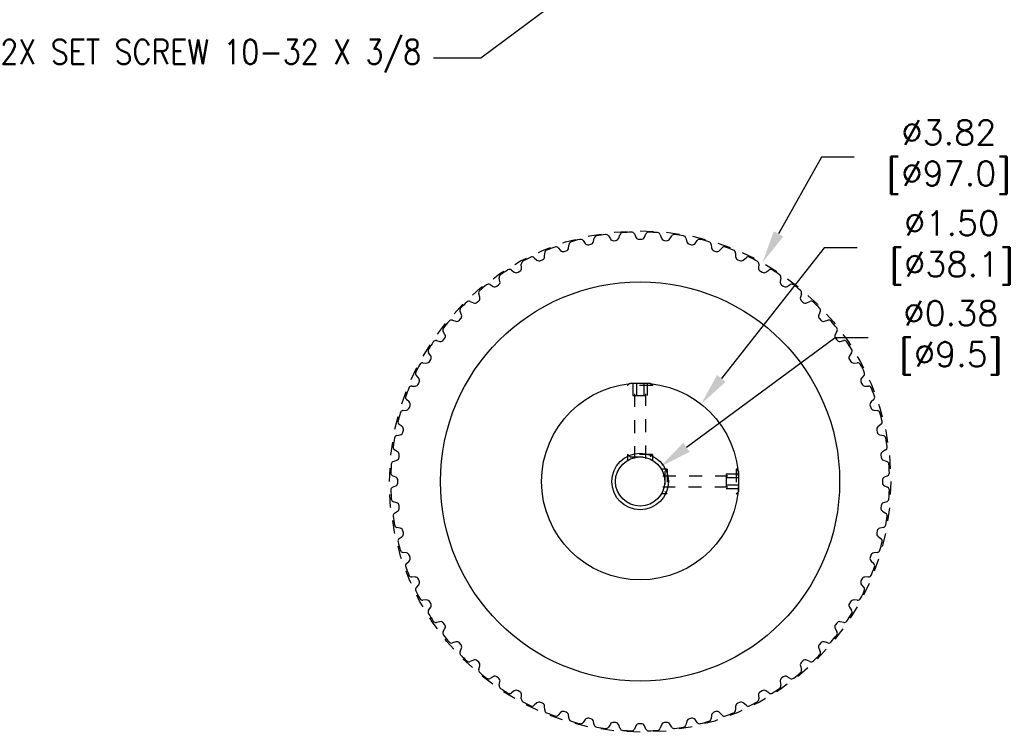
# Model space of a CAD drawing. Extents: x 909.4 to 931.4, y -8.5 to 8.5.
# Tile 1 of 2: x 915.1 to 922.6, y -2.7 to 2.7. Entities that reach past the tile are written whole.
import ezdxf
from ezdxf import colors
from ezdxf.entities.mleader import LeaderData, LeaderLine
from ezdxf.math import Vec2, Vec3

# ---------------------------------------------------------------- set-up
doc = ezdxf.new("R2010")
doc.units = 0
doc.header["$LTSCALE"] = 4
doc.header["$MEASUREMENT"] = 0
doc.linetypes.add('HIDDEN2', pattern=[0.1875, 0.125, -0.0625])
doc.layers.get('0').update_dxf_attribs({"linetype": 'CONTINUOUS'})
doc.layers.get('DEFPOINTS').update_dxf_attribs({"linetype": 'CONTINUOUS'})
for name, color, linetype in [('DIMENSIONS', 140, 'CONTINUOUS'), ('DIMENSIONS @ 1', 140, 'CONTINUOUS'), ('HIDDEN', 102, 'HIDDEN2')]:
    doc.layers.add(name, color=color, linetype=linetype)
doc.styles.get("Standard").update_dxf_attribs({"font": 'romans.shx'})
doc.dimstyles.get("Standard").update_dxf_attribs({"dimtxt": 0.1875, "dimasz": 0.25, "dimexe": 0.0625, "dimexo": 0.0625, "dimgap": 0.0625, "dimtad": 0, "dimtih": 1, "dimtoh": 1, "dimzin": 0, "dimdsep": 46, "dimtxsty": 'Standard', "dimcen": 0, "dimadec": 0, "dimazin": 0, "dimtfac": 1, "dimtofl": 0, "dimtmove": 0, "dimatfit": 3, "dimfxl": 0, "dimtolj": 1, "dimtzin": 0, "dimarcsym": 0})

# ---------------------------------------------------------------- blocks, each defined once
blk = doc.blocks.new('*D6')
at = {"layer": 'DEFPOINTS', "color": 0, "ltscale": 0.05}
for p in [(919.9969539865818, -0.6961738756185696), (919.6949666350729, -0.9184994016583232)]:
    blk.add_point(p, dxfattribs=at)
at = {"layer": 'DIMENSIONS', "color": 0, "lineweight": -2, "ltscale": 0.05}
for p, q in [((921.3319863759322, 0.2866877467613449), (920.1982788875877, -0.5479568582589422)), ((921.5819863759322, 0.2866877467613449), (921.3319863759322, 0.2866877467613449))]:
    blk.add_line(p, q, dxfattribs=at)
at = {"layer": 'DIMENSIONS', "color": 0, "ltscale": 0.05}
blk.add_solid([(920.1735760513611, -0.5144027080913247), (920.2229817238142, -0.5815110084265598), (919.9969539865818, -0.6961738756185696)], dxfattribs=at)
at = {"layer": 'DIMENSIONS', "color": 0, "ltscale": 0.05, "insert": (922.1489506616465, 0.2866877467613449), "char_height": 0.1875, "attachment_point": 5}
blk.add_mtext('\\A1; ∅0.38\\P [∅9.5]', dxfattribs=at)
blk = doc.blocks.new('*D4')
at = {"layer": 'DEFPOINTS', "color": 0, "ltscale": 0.05}
for p in [(920.3102667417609, -0.2183378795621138), (919.381653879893, -1.396335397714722)]:
    blk.add_point(p, dxfattribs=at)
at = {"layer": 'DIMENSIONS', "color": 0, "lineweight": -2, "ltscale": 0.05}
for p, q in [((921.2491034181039, 0.9726291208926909), (920.4650355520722, -0.02200495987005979)), ((921.4991034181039, 0.9726291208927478), (921.2491034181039, 0.9726291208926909))]:
    blk.add_line(p, q, dxfattribs=at)
at = {"layer": 'DIMENSIONS', "color": 0, "ltscale": 0.05}
blk.add_solid([(920.4323133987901, 0.003789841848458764), (920.4977577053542, -0.04779976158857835), (920.3102667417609, -0.2183378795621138)], dxfattribs=at)
at = {"layer": 'DIMENSIONS', "color": 0, "ltscale": 0.05, "insert": (922.155353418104, 0.9726291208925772), "char_height": 0.1875, "attachment_point": 5}
blk.add_mtext('\\A1; ∅1.50\\P [∅38.1]', dxfattribs=at)
blk = doc.blocks.new('*D5')
at = {"layer": 'DEFPOINTS', "color": 0, "ltscale": 0.05}
for p in [(920.7780563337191, 0.8597857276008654), (918.9138642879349, -2.474459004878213)]:
    blk.add_point(p, dxfattribs=at)
at = {"layer": 'DIMENSIONS', "color": 0, "lineweight": -2, "ltscale": 0.05}
for p, q in [((921.2272792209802, 1.663253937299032), (920.9000584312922, 1.077995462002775)), ((921.4772792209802, 1.663253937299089), (921.2272792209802, 1.663253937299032))]:
    blk.add_line(p, q, dxfattribs=at)
at = {"layer": 'DIMENSIONS', "color": 0, "ltscale": 0.05}
blk.add_solid([(920.8636901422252, 1.098329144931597), (920.9364267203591, 1.057661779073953), (920.7780563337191, 0.8597857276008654)], dxfattribs=at)
at = {"layer": 'DIMENSIONS', "color": 0, "ltscale": 0.05, "insert": (922.1335292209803, 1.663253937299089), "char_height": 0.1875, "attachment_point": 5}
blk.add_mtext('\\A1; ∅3.82\\P [∅97.0]', dxfattribs=at)

msp = doc.modelspace()

# ---------------------------------------------------------------- linework, layer by layer
for p, q in [((919.605509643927, 1.062776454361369), (919.619383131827, 1.039687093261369)), ((919.683568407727, 1.046433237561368), (919.6923381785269, 1.071902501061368)), ((919.802306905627, 1.077665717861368), (919.813690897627, 1.053252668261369)), ((919.8782297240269, 1.053252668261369), (919.8896137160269, 1.077665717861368)), ((919.999582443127, 1.071902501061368), (920.008352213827, 1.046433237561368)), ((920.072537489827, 1.039687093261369), (920.086410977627, 1.062776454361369)), ((919.301696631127, 0.9721607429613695), (919.3049794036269, 0.9988967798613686)), ((919.4113468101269, 1.027397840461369), (919.427557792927, 1.005885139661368)), ((919.454734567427, 0.9957241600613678), (919.469991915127, 0.9989672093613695)), ((919.490686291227, 1.019303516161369), (919.496745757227, 1.045549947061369)), ((919.645348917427, 1.026741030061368), (919.660861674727, 1.028371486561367)), ((919.8381612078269, 1.037663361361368), (919.853759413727, 1.037663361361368)), ((920.031058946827, 1.028371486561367), (920.046571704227, 1.026741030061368)), ((920.195174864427, 1.045549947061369), (920.2012343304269, 1.019303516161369)), ((920.221928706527, 0.9989672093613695), (920.237186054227, 0.9957241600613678)), ((920.264362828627, 1.005885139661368), (920.280573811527, 1.027397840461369)), ((920.386941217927, 0.9988967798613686), (920.390223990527, 0.9721607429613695)), ((919.118670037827, 0.9055214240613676), (919.119140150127, 0.9324541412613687)), ((919.221945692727, 0.9719174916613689), (919.240316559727, 0.9522171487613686)), ((919.268406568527, 0.9449525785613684), (919.283241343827, 0.9497726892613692)), ((920.408679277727, 0.9497726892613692), (920.423514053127, 0.9449525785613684)), ((920.451604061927, 0.9522171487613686), (920.469974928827, 0.9719174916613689)), ((920.572780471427, 0.9324541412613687), (920.573250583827, 0.9055214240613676)), ((918.943611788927, 0.820115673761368), (918.941264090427, 0.8469499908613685)), ((919.039381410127, 0.8969432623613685), (919.0597108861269, 0.879271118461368)), ((919.088406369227, 0.8749825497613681), (919.102656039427, 0.8813269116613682)), ((920.589264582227, 0.8813269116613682), (920.6035142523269, 0.8749825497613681)), ((920.632209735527, 0.879271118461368), (920.652539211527, 0.8969432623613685)), ((920.750656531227, 0.8469499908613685), (920.748308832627, 0.820115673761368)), ((918.865654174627, 0.8032965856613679), (918.887719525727, 0.7878462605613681)), ((918.916706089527, 0.7865806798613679), (918.930214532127, 0.7943797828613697)), ((920.761706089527, 0.7943797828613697), (920.7752145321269, 0.7865806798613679)), ((920.804201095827, 0.7878462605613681), (920.826266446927, 0.8032965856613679)), ((918.702667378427, 0.6920034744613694), (918.726226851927, 0.6789442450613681)), ((918.755186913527, 0.6807155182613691), (918.767806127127, 0.6898839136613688)), ((918.778439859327, 0.7168792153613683), (918.773300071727, 0.7433211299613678)), ((920.918620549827, 0.7433211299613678), (920.913480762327, 0.7168792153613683)), ((920.9241144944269, 0.6898839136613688), (920.936733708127, 0.6807155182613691)), ((920.965693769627, 0.6789442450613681), (920.989253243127, 0.6920034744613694)), ((918.624963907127, 0.5969431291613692), (918.617088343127, 0.6227029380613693)), ((921.074832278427, 0.6227029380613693), (921.066956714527, 0.5969431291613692)), ((918.552206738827, 0.5642832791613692), (918.577002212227, 0.5537582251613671)), ((918.6056184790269, 0.5585469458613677), (918.6172102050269, 0.5689841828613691)), ((921.074710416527, 0.5689841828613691), (921.086302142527, 0.5585469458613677)), ((921.114918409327, 0.5537582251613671), (921.139713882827, 0.5642832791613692)), ((918.484865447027, 0.4616214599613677), (918.474340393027, 0.4864169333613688)), ((921.217580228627, 0.4864169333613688), (921.207055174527, 0.4616214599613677)), ((918.4159207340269, 0.421535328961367), (918.441680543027, 0.413659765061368)), ((918.4696394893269, 0.4214134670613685), (918.480076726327, 0.4330051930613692)), ((921.211843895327, 0.4330051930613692), (921.222281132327, 0.4214134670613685)), ((921.250240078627, 0.413659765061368), (921.275999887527, 0.421535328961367)), ((918.3596794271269, 0.3123968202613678), (918.346620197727, 0.3359562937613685)), ((921.345300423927, 0.3359562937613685), (921.332241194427, 0.3123968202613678)), ((918.2953025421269, 0.2653236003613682), (918.321744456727, 0.2601838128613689)), ((918.348739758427, 0.2708175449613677), (918.357908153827, 0.2834367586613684)), ((921.334012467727, 0.2834367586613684), (921.343180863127, 0.2708175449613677)), ((921.370176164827, 0.2601838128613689), (921.396618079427, 0.2653236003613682)), ((918.2507774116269, 0.1509041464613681), (918.235327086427, 0.1729694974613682)), ((921.456593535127, 0.1729694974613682), (921.441143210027, 0.1509041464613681)), ((918.191673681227, 0.09735958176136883), (918.218507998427, 0.09501188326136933)), ((918.244243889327, 0.1084091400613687), (918.252042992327, 0.1219175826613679)), ((921.4398776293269, 0.1219175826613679), (921.447676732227, 0.1084091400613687)), ((921.473412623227, 0.09501188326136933), (921.500246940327, 0.09735958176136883)), ((918.159352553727, -0.02108721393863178), (918.141680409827, -0.0007577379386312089)), ((918.157296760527, -0.0640323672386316), (918.163641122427, -0.0497826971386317)), ((919.7656003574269, -0.06169659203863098), (919.769960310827, -0.05733663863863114)), ((919.769960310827, -0.05733663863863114), (919.921960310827, -0.05733663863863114)), ((919.926320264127, -0.06169659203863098), (919.921960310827, -0.05733663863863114)), ((921.528279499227, -0.0497826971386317), (921.534623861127, -0.0640323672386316)), ((921.550240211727, -0.0007577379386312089), (921.532568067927, -0.02108721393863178)), ((918.106169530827, -0.08051647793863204), (918.133102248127, -0.08004636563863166)), ((921.558818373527, -0.08004636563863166), (921.585751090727, -0.08051647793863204)), ((918.086406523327, -0.2016928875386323), (918.066706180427, -0.1833220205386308)), ((921.625214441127, -0.1833220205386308), (921.605514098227, -0.2016928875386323)), ((918.0397268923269, -0.2663557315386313), (918.066462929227, -0.2630729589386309)), ((918.0888509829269, -0.2446176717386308), (918.093671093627, -0.2297828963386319)), ((921.5982495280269, -0.2297828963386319), (921.603069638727, -0.2446176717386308)), ((921.625457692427, -0.2630729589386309), (921.652193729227, -0.2663557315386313)), ((918.032738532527, -0.3889341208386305), (918.011225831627, -0.3727231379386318)), ((921.680694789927, -0.3727231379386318), (921.659182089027, -0.3889341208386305)), ((918.039656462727, -0.4313682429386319), (918.042899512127, -0.4161108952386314)), ((921.6490211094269, -0.4161108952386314), (921.6522641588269, -0.4313682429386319)), ((917.993073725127, -0.4581220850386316), (918.019320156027, -0.4520626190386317)), ((921.6726004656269, -0.4520626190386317), (921.698846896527, -0.4581220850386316)), ((917.998936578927, -0.5807594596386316), (917.9758472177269, -0.5668859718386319)), ((921.716073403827, -0.5668859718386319), (921.692984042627, -0.5807594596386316)), ((917.966721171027, -0.6537145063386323), (917.992190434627, -0.6449447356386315)), ((918.010252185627, -0.6222380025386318), (918.011882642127, -0.606725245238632)), ((921.680037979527, -0.606725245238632), (921.6816684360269, -0.6222380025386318)), ((921.699730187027, -0.6449447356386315), (921.7251994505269, -0.6537145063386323)), ((920.591600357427, -0.7269766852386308), (920.595960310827, -0.7313366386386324)), ((920.595960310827, -0.7313366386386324), (920.595960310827, -0.8833366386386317)), ((917.985371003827, -0.7750672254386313), (917.960957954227, -0.7636832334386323)), ((918.0009603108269, -0.8151357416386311), (918.0009603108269, -0.7995375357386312)), ((921.690960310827, -0.7995375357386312), (921.690960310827, -0.8151357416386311)), ((921.7309626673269, -0.7636832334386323), (921.706549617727, -0.7750672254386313)), ((917.960957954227, -0.8509900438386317), (917.985371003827, -0.839606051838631)), ((920.591600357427, -0.8876965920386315), (920.595960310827, -0.8833366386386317)), ((921.706549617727, -0.839606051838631), (921.7309626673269, -0.8509900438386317)), ((917.992190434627, -0.9697285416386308), (917.966721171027, -0.9609587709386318)), ((921.7251994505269, -0.9609587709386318), (921.699730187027, -0.9697285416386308)), ((917.9758472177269, -1.047787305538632), (917.998936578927, -1.033913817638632)), ((918.011882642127, -1.00794803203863), (918.010252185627, -0.9924352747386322)), ((921.6816684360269, -0.9924352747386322), (921.680037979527, -1.00794803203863)), ((921.692984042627, -1.033913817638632), (921.716073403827, -1.047787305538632)), ((918.019320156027, -1.162610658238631), (917.993073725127, -1.156551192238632)), ((918.042899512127, -1.198562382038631), (918.039656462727, -1.18330503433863)), ((921.6522641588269, -1.18330503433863), (921.6490211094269, -1.198562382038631)), ((921.698846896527, -1.156551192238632), (921.6726004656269, -1.162610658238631)), ((918.011225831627, -1.241950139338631), (918.032738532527, -1.225739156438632)), ((921.659182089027, -1.225739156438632), (921.680694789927, -1.241950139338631)), ((918.066462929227, -1.351600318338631), (918.0397268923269, -1.348317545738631)), ((921.652193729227, -1.348317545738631), (921.625457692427, -1.351600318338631)), ((918.066706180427, -1.431351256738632), (918.086406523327, -1.412980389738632)), ((918.093671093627, -1.384890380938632), (918.0888509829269, -1.370055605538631)), ((921.603069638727, -1.370055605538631), (921.5982495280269, -1.384890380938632)), ((921.605514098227, -1.412980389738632), (921.625214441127, -1.431351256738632)), ((918.133102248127, -1.534626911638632), (918.106169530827, -1.534156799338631)), ((918.163641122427, -1.564890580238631), (918.157296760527, -1.550640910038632)), ((921.534623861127, -1.550640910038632), (921.528279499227, -1.564890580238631)), ((921.585751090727, -1.534156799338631), (921.558818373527, -1.534626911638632)), ((918.141680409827, -1.613915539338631), (918.159352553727, -1.593586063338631)), ((921.532568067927, -1.593586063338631), (921.550240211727, -1.613915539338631)), ((918.218507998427, -1.709685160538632), (918.191673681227, -1.712032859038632)), ((918.252042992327, -1.736590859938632), (918.244243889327, -1.723082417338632)), ((921.447676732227, -1.723082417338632), (921.4398776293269, -1.736590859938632)), ((921.500246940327, -1.712032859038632), (921.473412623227, -1.709685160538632)), ((918.235327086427, -1.787642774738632), (918.2507774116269, -1.765577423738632)), ((921.441143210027, -1.765577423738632), (921.456593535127, -1.787642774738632)), ((918.321744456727, -1.874857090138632), (918.2953025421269, -1.879996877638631)), ((921.396618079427, -1.879996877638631), (921.370176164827, -1.874857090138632)), ((918.346620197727, -1.950629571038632), (918.3596794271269, -1.927070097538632)), ((918.357908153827, -1.898110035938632), (918.348739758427, -1.885490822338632)), ((921.332241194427, -1.927070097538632), (921.345300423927, -1.950629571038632)), ((921.343180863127, -1.885490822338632), (921.334012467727, -1.898110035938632)), ((918.441680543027, -2.028333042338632), (918.4159207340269, -2.036208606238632)), ((918.480076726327, -2.047678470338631), (918.4696394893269, -2.036086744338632)), ((918.474340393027, -2.101090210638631), (918.484865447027, -2.076294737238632)), ((921.207055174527, -2.076294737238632), (921.217580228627, -2.101090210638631)), ((921.222281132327, -2.036086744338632), (921.211843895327, -2.047678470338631)), ((921.275999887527, -2.036208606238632), (921.250240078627, -2.028333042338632)), ((918.577002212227, -2.168431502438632), (918.552206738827, -2.178956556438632)), ((918.6172102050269, -2.183657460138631), (918.6056184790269, -2.173220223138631)), ((921.086302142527, -2.173220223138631), (921.074710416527, -2.183657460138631)), ((921.139713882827, -2.178956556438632), (921.114918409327, -2.168431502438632)), ((918.617088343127, -2.237376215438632), (918.624963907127, -2.211616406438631)), ((921.066956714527, -2.211616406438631), (921.074832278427, -2.237376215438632)), ((918.726226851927, -2.293617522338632), (918.702667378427, -2.306676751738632)), ((918.767806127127, -2.304557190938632), (918.755186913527, -2.295388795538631)), ((920.936733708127, -2.295388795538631), (920.9241144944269, -2.304557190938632)), ((920.989253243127, -2.306676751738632), (920.965693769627, -2.293617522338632)), ((918.773300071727, -2.357994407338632), (918.778439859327, -2.331552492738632)), ((920.913480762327, -2.331552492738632), (920.918620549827, -2.357994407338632)), ((918.887719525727, -2.402519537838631), (918.865654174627, -2.417969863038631)), ((918.930214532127, -2.409053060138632), (918.916706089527, -2.401253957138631)), ((918.941264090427, -2.461623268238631), (918.943611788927, -2.434788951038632)), ((920.748308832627, -2.434788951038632), (920.750656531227, -2.461623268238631)), ((920.7752145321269, -2.401253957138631), (920.761706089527, -2.409053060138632)), ((920.826266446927, -2.417969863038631), (920.804201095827, -2.402519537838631)), ((919.0597108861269, -2.493944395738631), (919.039381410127, -2.511616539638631)), ((919.102656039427, -2.496000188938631), (919.088406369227, -2.489655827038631)), ((919.119140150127, -2.547127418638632), (919.118670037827, -2.520194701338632)), ((920.573250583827, -2.520194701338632), (920.572780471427, -2.547127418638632)), ((920.6035142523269, -2.489655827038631), (920.589264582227, -2.496000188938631)), ((920.652539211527, -2.511616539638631), (920.632209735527, -2.493944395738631)), ((919.240316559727, -2.566890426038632), (919.221945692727, -2.586590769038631)), ((919.283241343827, -2.564445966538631), (919.268406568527, -2.559625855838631)), ((919.3049794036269, -2.613570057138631), (919.301696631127, -2.586834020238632)), ((919.427557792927, -2.620558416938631), (919.4113468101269, -2.642071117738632)), ((919.469991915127, -2.613640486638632), (919.454734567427, -2.610397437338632)), ((920.237186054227, -2.610397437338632), (920.221928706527, -2.613640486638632)), ((920.280573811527, -2.642071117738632), (920.264362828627, -2.620558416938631)), ((920.390223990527, -2.586834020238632), (920.386941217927, -2.613570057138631)), ((920.423514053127, -2.559625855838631), (920.408679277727, -2.564445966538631)), ((920.469974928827, -2.586590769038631), (920.451604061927, -2.566890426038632)), ((919.496745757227, -2.660223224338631), (919.490686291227, -2.633976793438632)), ((919.619383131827, -2.654360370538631), (919.605509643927, -2.677449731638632)), ((919.660861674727, -2.643044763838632), (919.645348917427, -2.641414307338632)), ((919.6923381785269, -2.686575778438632), (919.683568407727, -2.661106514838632)), ((919.813690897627, -2.667925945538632), (919.802306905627, -2.692338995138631)), ((919.853759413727, -2.652336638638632), (919.8381612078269, -2.652336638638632)), ((919.8896137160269, -2.692338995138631), (919.8782297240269, -2.667925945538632)), ((920.008352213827, -2.661106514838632), (919.999582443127, -2.686575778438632)), ((920.046571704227, -2.641414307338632), (920.031058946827, -2.643044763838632)), ((920.086410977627, -2.677449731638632), (920.072537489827, -2.654360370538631)), ((920.2012343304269, -2.633976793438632), (920.195174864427, -2.660223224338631))]:
    msp.add_line(p, q)
for radius in [1.52, 0.75, 0.215625, 0.1875]:
    msp.add_circle((919.845960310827, -0.8073366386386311), radius)
for centre, radius, start, end in [((919.520130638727, 1.040151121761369), 0.024, 100.0020372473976, 167.0000000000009), ((919.845960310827, -0.8073366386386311), 1.9, 97.99796275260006, 100.0020372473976), ((919.584937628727, 1.050415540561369), 0.024, 30.9999999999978, 97.99796275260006), ((919.715030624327, 1.064088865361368), 0.024, 94.00203724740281, 160.9999999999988), ((919.845960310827, -0.8073366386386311), 1.9, 91.99796275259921, 94.00203724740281), ((919.7805555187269, 1.067522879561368), 0.024, 24.99999999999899, 91.99796275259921), ((919.8381612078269, 1.064663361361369), 0.027, 204.9999999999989, 270), ((919.853759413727, 1.064663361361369), 0.027, 270, 335.000000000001), ((919.911365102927, 1.067522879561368), 0.024, 88.00203724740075, 155.000000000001), ((919.845960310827, -0.8073366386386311), 1.9, 85.99796275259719, 88.00203724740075), ((919.976889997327, 1.064088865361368), 0.024, 19.00000000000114, 85.99796275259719), ((920.1069829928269, 1.050415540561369), 0.024, 82.00203724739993, 149.0000000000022), ((919.845960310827, -0.8073366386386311), 1.9, 79.99796275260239, 82.00203724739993), ((920.171789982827, 1.040151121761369), 0.024, 12.99999999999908, 79.99796275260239), ((919.845960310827, -0.8073366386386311), 1.9, 109.9979627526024, 112.0020372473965), ((919.204393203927, 0.9555495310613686), 0.024, 43.00000000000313, 109.9979627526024), ((919.328800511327, 0.995971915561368), 0.024, 106.0020372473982, 173.0000000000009), ((919.845960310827, -0.8073366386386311), 1.9, 103.9979627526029, 106.0020372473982), ((919.392179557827, 1.012954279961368), 0.024, 36.99999999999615, 103.9979627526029), ((919.449120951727, 1.022134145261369), 0.027, 216.9999999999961, 282.0000000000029), ((919.464378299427, 1.025377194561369), 0.027, 282.0000000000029, 347.0000000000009), ((919.642526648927, 1.053593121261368), 0.027, 210.9999999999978, 276.0000000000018), ((919.658039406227, 1.055223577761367), 0.027, 276.0000000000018, 340.9999999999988), ((920.033881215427, 1.055223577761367), 0.027, 199.000000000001, 263.9999999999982), ((920.049393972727, 1.053593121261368), 0.027, 263.9999999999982, 329.0000000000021), ((920.227542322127, 1.025377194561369), 0.027, 192.999999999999, 257.9999999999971), ((920.242799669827, 1.022134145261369), 0.027, 257.9999999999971, 323.0000000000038), ((920.299741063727, 1.012954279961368), 0.024, 76.00203724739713, 143.0000000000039), ((919.845960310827, -0.8073366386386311), 1.9, 73.9979627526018, 76.00203724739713), ((920.363120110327, 0.995971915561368), 0.024, 6.999999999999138, 73.9979627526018), ((920.4875274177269, 0.9555495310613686), 0.024, 70.00203724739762, 136.9999999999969), ((919.845960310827, -0.8073366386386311), 1.9, 67.99796275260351, 70.00203724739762), ((919.845960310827, -0.8073366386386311), 1.9, 115.9979627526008, 118.0020372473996), ((919.023635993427, 0.8788302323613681), 0.024, 48.99999999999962, 115.9979627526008), ((919.091674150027, 0.9059926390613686), 0.027, 293.9999999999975, 359), ((919.143136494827, 0.932035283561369), 0.024, 112.0020372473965, 179), ((919.260063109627, 0.9706311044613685), 0.027, 223.000000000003, 287.9999999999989), ((919.274897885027, 0.9754512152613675), 0.027, 287.9999999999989, 353.0000000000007), ((920.417022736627, 0.9754512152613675), 0.027, 186.999999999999, 252.0000000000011), ((920.431857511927, 0.9706311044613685), 0.027, 252.0000000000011, 316.9999999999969), ((920.548784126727, 0.932035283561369), 0.024, 0.9999999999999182, 67.99796275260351), ((920.6002464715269, 0.9059926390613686), 0.027, 180.9999999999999, 246.0000000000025), ((920.668284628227, 0.8788302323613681), 0.024, 64.00203724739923, 131.0000000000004), ((919.845960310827, -0.8073366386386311), 1.9, 61.99796275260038, 64.00203724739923), ((918.9651727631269, 0.8490417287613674), 0.024, 118.0020372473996, 185.0000000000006), ((919.077424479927, 0.8996482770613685), 0.027, 228.9999999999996, 293.9999999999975), ((920.6144961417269, 0.8996482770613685), 0.027, 246.0000000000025, 311.0000000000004), ((920.726747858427, 0.8490417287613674), 0.024, 354.9999999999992, 61.99796275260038), ((918.796859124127, 0.7479005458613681), 0.024, 124.0020372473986, 190.9999999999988), ((919.845960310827, -0.8073366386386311), 1.9, 121.9979627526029, 124.0020372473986), ((918.851888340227, 0.7836369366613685), 0.024, 55.00000000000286, 121.9979627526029), ((918.903206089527, 0.8099633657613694), 0.027, 235.0000000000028, 300.0000000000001), ((918.916714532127, 0.8177624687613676), 0.027, 300.0000000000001, 5.000000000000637), ((920.7752060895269, 0.8177624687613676), 0.027, 174.9999999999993, 240), ((920.788714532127, 0.8099633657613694), 0.027, 240, 304.9999999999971), ((920.8400322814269, 0.7836369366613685), 0.024, 58.00203724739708, 124.9999999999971), ((919.845960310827, -0.8073366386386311), 1.9, 55.99796275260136, 58.00203724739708), ((920.895061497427, 0.7479005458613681), 0.024, 349.000000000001, 55.99796275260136), ((919.845960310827, -0.8073366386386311), 1.9, 127.9979627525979, 130.0020372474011), ((918.691031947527, 0.6710126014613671), 0.024, 61.00000000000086, 127.9979627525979), ((918.739316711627, 0.7025589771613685), 0.027, 241.0000000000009, 306.0000000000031), ((918.751935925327, 0.7117273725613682), 0.027, 306.0000000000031, 10.99999999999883), ((920.9399846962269, 0.7117273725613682), 0.027, 169.0000000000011, 233.9999999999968), ((920.952603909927, 0.7025589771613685), 0.027, 233.9999999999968, 298.9999999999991), ((921.000888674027, 0.6710126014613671), 0.024, 52.00203724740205, 118.9999999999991), ((919.845960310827, -0.8073366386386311), 1.9, 49.99796275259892, 52.00203724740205), ((918.640039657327, 0.6297198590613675), 0.024, 130.0020372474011, 196.9999999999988), ((921.051880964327, 0.6297198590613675), 0.024, 343.000000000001, 49.99796275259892), ((919.845960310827, -0.8073366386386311), 1.9, 133.9979627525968, 136.0020372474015), ((918.542829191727, 0.5421911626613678), 0.024, 66.99999999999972, 133.9979627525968), ((918.587551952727, 0.578611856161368), 0.027, 246.9999999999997, 312.0000000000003), ((918.5991436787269, 0.5890490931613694), 0.027, 312.0000000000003, 16.99999999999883), ((921.092776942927, 0.5890490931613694), 0.027, 163.0000000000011, 227.9999999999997), ((921.104368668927, 0.578611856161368), 0.027, 227.9999999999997, 293.0000000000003), ((921.149091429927, 0.5421911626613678), 0.024, 46.00203724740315, 113.0000000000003), ((919.845960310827, -0.8073366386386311), 1.9, 43.99796275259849, 46.00203724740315), ((918.496432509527, 0.4957944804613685), 0.024, 136.0020372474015, 202.9999999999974), ((918.460011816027, 0.4510717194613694), 0.027, 318.0000000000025, 22.99999999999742), ((921.231908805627, 0.4510717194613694), 0.027, 157.0000000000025, 221.9999999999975), ((921.195488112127, 0.4957944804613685), 0.024, 337.0000000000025, 43.99796275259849), ((919.845960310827, -0.8073366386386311), 1.9, 139.9979627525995, 142.0020372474), ((918.408903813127, 0.3985840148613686), 0.024, 72.99999999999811, 139.9979627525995), ((918.449574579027, 0.4394799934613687), 0.027, 252.9999999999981, 318.0000000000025), ((921.242346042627, 0.4394799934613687), 0.027, 221.9999999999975, 287.0000000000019), ((921.283016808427, 0.3985840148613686), 0.024, 40.00203724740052, 107.0000000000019), ((919.845960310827, -0.8073366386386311), 1.9, 37.99796275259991, 40.00203724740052), ((918.367611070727, 0.3475917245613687), 0.024, 142.0020372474, 209.0000000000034), ((918.336064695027, 0.2993069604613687), 0.027, 323.9999999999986, 29.00000000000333), ((921.3558559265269, 0.2993069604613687), 0.027, 150.9999999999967, 216.0000000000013), ((921.324309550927, 0.3475917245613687), 0.024, 330.9999999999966, 37.99796275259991), ((919.845960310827, -0.8073366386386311), 1.9, 145.9979627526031, 148.0020372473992), ((918.290723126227, 0.2417645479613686), 0.024, 79.00000000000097, 145.9979627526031), ((918.326896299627, 0.286687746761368), 0.027, 259.000000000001, 323.9999999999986), ((921.365024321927, 0.286687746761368), 0.027, 216.0000000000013, 280.999999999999), ((921.401197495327, 0.2417645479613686), 0.024, 34.00203724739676, 100.999999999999), ((919.845960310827, -0.8073366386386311), 1.9, 31.99796275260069, 34.00203724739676), ((918.254986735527, 0.1867353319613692), 0.024, 148.0020372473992, 214.9999999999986), ((918.228660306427, 0.1354175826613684), 0.027, 329.9999999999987, 34.99999999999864), ((921.463260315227, 0.1354175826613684), 0.027, 145.0000000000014, 210.0000000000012), ((921.436933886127, 0.1867353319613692), 0.024, 325.0000000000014, 31.99796275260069), ((919.845960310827, -0.8073366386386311), 1.9, 151.9979627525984, 154.0020372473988), ((918.189581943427, 0.07345090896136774), 0.024, 85.00000000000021, 151.9979627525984), ((918.220861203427, 0.1219091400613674), 0.027, 265.0000000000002, 329.9999999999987), ((921.471059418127, 0.1219091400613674), 0.027, 210.0000000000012, 274.9999999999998), ((921.502338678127, 0.07345090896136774), 0.024, 28.00203724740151, 94.99999999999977), ((919.845960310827, -0.8073366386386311), 1.9, 25.99796275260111, 28.00203724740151), ((918.159793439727, 0.01498767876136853), 0.024, 154.0020372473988, 221.0000000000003), ((921.532127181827, 0.01498767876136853), 0.024, 318.9999999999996, 25.99796275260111), ((918.132631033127, -0.0530504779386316), 0.027, 271.0000000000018, 336.0000000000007), ((918.1389753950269, -0.0388008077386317), 0.027, 336.0000000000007, 41.00000000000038), ((921.552945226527, -0.0388008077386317), 0.027, 138.9999999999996, 203.9999999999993), ((921.559289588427, -0.0530504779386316), 0.027, 203.9999999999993, 268.9999999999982), ((919.845960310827, -0.8073366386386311), 1.9, 157.9979627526, 160.0020372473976), ((918.106588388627, -0.1045128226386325), 0.024, 91.00000000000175, 157.9979627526), ((921.585332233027, -0.1045128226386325), 0.024, 22.00203724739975, 88.99999999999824), ((919.845960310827, -0.8073366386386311), 1.9, 19.99796275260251, 22.00203724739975), ((918.083074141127, -0.165769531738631), 0.024, 160.0020372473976, 227.0000000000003), ((918.067992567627, -0.2214394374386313), 0.027, 341.9999999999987, 47.00000000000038), ((921.623928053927, -0.2214394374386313), 0.027, 132.9999999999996, 198.0000000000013), ((921.608846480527, -0.165769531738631), 0.024, 312.9999999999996, 19.99796275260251), ((919.845960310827, -0.8073366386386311), 1.9, 163.997962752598, 166.0020372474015), ((918.042651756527, -0.2901768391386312), 0.024, 96.9999999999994, 163.997962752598), ((918.063172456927, -0.2362742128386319), 0.027, 276.9999999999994, 341.9999999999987), ((921.6287481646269, -0.2362742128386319), 0.027, 198.0000000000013, 263.0000000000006), ((921.649268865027, -0.2901768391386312), 0.024, 16.00203724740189, 83.00000000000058), ((919.845960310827, -0.8073366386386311), 1.9, 13.9979627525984, 16.00203724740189), ((918.025669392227, -0.3535558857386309), 0.024, 166.0020372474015, 232.9999999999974), ((921.666251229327, -0.3535558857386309), 0.024, 307.0000000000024, 13.9979627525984), ((918.013246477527, -0.4257546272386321), 0.027, 282.9999999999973, 347.9999999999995), ((918.016489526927, -0.4104972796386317), 0.027, 347.9999999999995, 52.99999999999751), ((921.675431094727, -0.4104972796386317), 0.027, 127.0000000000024, 192.0000000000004), ((921.678674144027, -0.4257546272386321), 0.027, 192.0000000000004, 257.0000000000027), ((919.845960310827, -0.8073366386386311), 1.9, 169.9979627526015, 172.0020372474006), ((917.998472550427, -0.4815069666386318), 0.024, 102.9999999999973, 169.9979627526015), ((921.693448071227, -0.4815069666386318), 0.024, 10.00203724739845, 77.0000000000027), ((919.845960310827, -0.8073366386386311), 1.9, 7.997962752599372, 10.00203724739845), ((917.988208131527, -0.546313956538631), 0.024, 172.0020372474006, 238.9999999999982), ((917.985030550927, -0.603902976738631), 0.027, 353.9999999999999, 58.99999999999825), ((921.706890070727, -0.603902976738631), 0.027, 121.0000000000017, 185.9999999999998), ((921.703712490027, -0.546313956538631), 0.024, 301.0000000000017, 7.997962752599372), ((919.845960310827, -0.8073366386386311), 1.9, 175.9979627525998, 178.0020372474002), ((917.974534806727, -0.6764069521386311), 0.024, 109.0000000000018, 175.9979627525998), ((917.983400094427, -0.6194157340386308), 0.027, 289.0000000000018, 353.9999999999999), ((921.708520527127, -0.6194157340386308), 0.027, 185.9999999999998, 250.9999999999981), ((921.717385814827, -0.6764069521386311), 0.024, 4.002037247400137, 70.99999999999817), ((919.845960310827, -0.8073366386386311), 1.9, 1.997962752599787, 4.002037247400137), ((917.971100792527, -0.7419318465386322), 0.024, 178.0020372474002, 245.0000000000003), ((921.7208198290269, -0.7419318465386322), 0.024, 294.9999999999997, 1.997962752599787), ((917.973960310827, -0.7995375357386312), 0.027, 0, 65.0000000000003), ((917.973960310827, -0.8151357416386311), 0.027, 294.9999999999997, 0), ((921.717960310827, -0.7995375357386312), 0.027, 114.9999999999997, 180), ((921.717960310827, -0.8151357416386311), 0.027, 180, 245.0000000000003), ((917.971100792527, -0.8727414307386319), 0.024, 114.9999999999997, 181.9979627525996), ((919.845960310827, -0.8073366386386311), 1.9, 181.9979627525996, 184.0020372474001), ((921.7208198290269, -0.8727414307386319), 0.024, 358.0020372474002, 65.0000000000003), ((919.845960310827, -0.8073366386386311), 1.9, 355.9979627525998, 358.0020372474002), ((917.974534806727, -0.9382663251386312), 0.024, 184.0020372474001, 250.9999999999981), ((917.983400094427, -0.9952575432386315), 0.027, 5.999999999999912, 70.99999999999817), ((921.708520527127, -0.9952575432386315), 0.027, 109.0000000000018, 174.0000000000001), ((921.717385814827, -0.9382663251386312), 0.024, 289.0000000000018, 355.9979627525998), ((917.988208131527, -1.068359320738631), 0.024, 121.0000000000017, 187.9979627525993), ((917.985030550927, -1.010770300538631), 0.027, 301.0000000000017, 5.999999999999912), ((921.706890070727, -1.010770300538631), 0.027, 174.0000000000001, 238.9999999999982), ((921.703712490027, -1.068359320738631), 0.024, 352.0020372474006, 58.99999999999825), ((919.845960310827, -0.8073366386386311), 1.9, 187.9979627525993, 190.0020372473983), ((919.845960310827, -0.8073366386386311), 1.9, 349.9979627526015, 352.0020372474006), ((917.998472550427, -1.13316631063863), 0.024, 190.0020372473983, 257.0000000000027), ((918.013246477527, -1.188918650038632), 0.027, 12.00000000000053, 77.0000000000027), ((918.016489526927, -1.204175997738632), 0.027, 307.0000000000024, 12.00000000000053), ((921.675431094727, -1.204175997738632), 0.027, 167.9999999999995, 232.9999999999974), ((921.678674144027, -1.188918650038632), 0.027, 102.9999999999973, 167.9999999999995), ((921.693448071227, -1.13316631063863), 0.024, 282.9999999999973, 349.9979627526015), ((918.025669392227, -1.261117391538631), 0.024, 127.0000000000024, 193.9979627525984), ((919.845960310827, -0.8073366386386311), 1.9, 193.9979627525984, 196.0020372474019), ((919.845960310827, -0.8073366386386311), 1.9, 343.997962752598, 346.0020372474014), ((921.666251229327, -1.261117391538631), 0.024, 346.0020372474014, 52.99999999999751), ((918.042651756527, -1.324496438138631), 0.024, 196.0020372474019, 263.0000000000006), ((921.649268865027, -1.324496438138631), 0.024, 276.9999999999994, 343.997962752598), ((918.063172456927, -1.378399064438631), 0.027, 18.00000000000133, 83.00000000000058), ((918.067992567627, -1.393233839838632), 0.027, 312.9999999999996, 18.00000000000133), ((921.623928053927, -1.393233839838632), 0.027, 161.9999999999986, 227.0000000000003), ((921.6287481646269, -1.378399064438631), 0.027, 96.9999999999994, 161.9999999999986), ((918.083074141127, -1.448903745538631), 0.024, 132.9999999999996, 199.9979627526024), ((919.845960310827, -0.8073366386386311), 1.9, 199.9979627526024, 202.0020372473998), ((919.845960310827, -0.8073366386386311), 1.9, 337.9979627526, 340.0020372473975), ((921.608846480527, -1.448903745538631), 0.024, 340.0020372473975, 47.00000000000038), ((918.106588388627, -1.510160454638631), 0.024, 202.0020372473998, 268.9999999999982), ((918.132631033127, -1.561622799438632), 0.027, 23.99999999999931, 88.99999999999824), ((918.1389753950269, -1.575872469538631), 0.027, 318.9999999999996, 23.99999999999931), ((921.552945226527, -1.575872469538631), 0.027, 156.0000000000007, 221.0000000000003), ((921.559289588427, -1.561622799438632), 0.027, 91.00000000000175, 156.0000000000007), ((921.585332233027, -1.510160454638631), 0.024, 271.0000000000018, 337.9979627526), ((918.159793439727, -1.629660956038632), 0.024, 138.9999999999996, 205.9979627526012), ((919.845960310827, -0.8073366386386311), 1.9, 205.9979627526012, 208.0020372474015), ((919.845960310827, -0.8073366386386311), 1.9, 331.9979627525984, 334.0020372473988), ((921.532127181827, -1.629660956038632), 0.024, 334.0020372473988, 41.00000000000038), ((918.189581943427, -1.688124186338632), 0.024, 208.0020372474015, 274.9999999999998), ((918.220861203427, -1.736582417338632), 0.027, 30.00000000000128, 94.99999999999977), ((921.471059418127, -1.736582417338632), 0.027, 85.00000000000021, 149.9999999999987), ((921.502338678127, -1.688124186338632), 0.024, 265.0000000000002, 331.9979627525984), ((918.254986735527, -1.801408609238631), 0.024, 145.0000000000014, 211.9979627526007), ((918.228660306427, -1.750090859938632), 0.027, 325.0000000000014, 30.00000000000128), ((921.463260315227, -1.750090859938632), 0.027, 149.9999999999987, 214.9999999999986), ((921.436933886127, -1.801408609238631), 0.024, 328.0020372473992, 34.99999999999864), ((919.845960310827, -0.8073366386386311), 1.9, 211.9979627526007, 214.0020372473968), ((918.290723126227, -1.856437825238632), 0.024, 214.0020372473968, 280.999999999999), ((918.326896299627, -1.901361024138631), 0.027, 36.0000000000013, 100.999999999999), ((921.365024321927, -1.901361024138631), 0.027, 79.00000000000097, 143.9999999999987), ((921.401197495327, -1.856437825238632), 0.024, 259.000000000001, 325.9979627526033), ((919.845960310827, -0.8073366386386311), 1.9, 325.9979627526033, 328.0020372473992), ((918.336064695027, -1.913980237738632), 0.027, 330.9999999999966, 36.0000000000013), ((921.3558559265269, -1.913980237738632), 0.027, 143.9999999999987, 209.0000000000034), ((918.367611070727, -1.962265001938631), 0.024, 150.9999999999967, 217.9979627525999), ((919.845960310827, -0.8073366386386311), 1.9, 217.9979627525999, 220.0020372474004), ((919.845960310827, -0.8073366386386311), 1.9, 319.9979627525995, 322.0020372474), ((921.324309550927, -1.962265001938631), 0.024, 322.0020372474, 29.00000000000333), ((918.408903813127, -2.013257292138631), 0.024, 220.0020372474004, 287.0000000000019), ((918.449574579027, -2.054153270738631), 0.027, 41.99999999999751, 107.0000000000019), ((918.460011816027, -2.065744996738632), 0.027, 337.0000000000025, 41.99999999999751), ((921.231908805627, -2.065744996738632), 0.027, 138.0000000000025, 202.9999999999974), ((921.242346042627, -2.054153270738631), 0.027, 72.99999999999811, 138.0000000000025), ((921.283016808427, -2.013257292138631), 0.024, 252.9999999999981, 319.9979627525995), ((918.496432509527, -2.110467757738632), 0.024, 157.0000000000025, 223.9979627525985), ((919.845960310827, -0.8073366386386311), 1.9, 223.9979627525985, 226.0020372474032), ((918.542829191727, -2.156864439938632), 0.024, 226.0020372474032, 293.0000000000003), ((918.587551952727, -2.193285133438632), 0.027, 47.99999999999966, 113.0000000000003), ((921.104368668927, -2.193285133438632), 0.027, 66.99999999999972, 132.0000000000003), ((921.149091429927, -2.156864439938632), 0.024, 246.9999999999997, 313.9979627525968), ((919.845960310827, -0.8073366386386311), 1.9, 313.9979627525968, 316.0020372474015), ((921.195488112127, -2.110467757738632), 0.024, 316.0020372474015, 22.99999999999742), ((918.640039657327, -2.244393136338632), 0.024, 163.0000000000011, 229.9979627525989), ((918.5991436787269, -2.203722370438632), 0.027, 343.000000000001, 47.99999999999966), ((921.092776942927, -2.203722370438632), 0.027, 132.0000000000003, 196.9999999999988), ((921.051880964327, -2.244393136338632), 0.024, 310.0020372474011, 16.99999999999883), ((919.845960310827, -0.8073366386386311), 1.9, 229.9979627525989, 232.0020372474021), ((918.691031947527, -2.285685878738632), 0.024, 232.0020372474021, 298.9999999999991), ((918.739316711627, -2.317232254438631), 0.027, 53.99999999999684, 118.9999999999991), ((918.751935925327, -2.326400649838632), 0.027, 349.000000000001, 53.99999999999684), ((920.9399846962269, -2.326400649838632), 0.027, 126.0000000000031, 190.9999999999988), ((920.952603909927, -2.317232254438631), 0.027, 61.00000000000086, 126.0000000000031), ((921.000888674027, -2.285685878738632), 0.024, 241.0000000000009, 307.9979627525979), ((919.845960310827, -0.8073366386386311), 1.9, 307.9979627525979, 310.0020372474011), ((918.796859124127, -2.362573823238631), 0.024, 169.0000000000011, 235.9979627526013), ((919.845960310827, -0.8073366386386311), 1.9, 235.9979627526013, 238.0020372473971), ((918.903206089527, -2.424636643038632), 0.027, 60.00000000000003, 124.9999999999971), ((920.788714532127, -2.424636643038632), 0.027, 55.00000000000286, 119.9999999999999), ((919.845960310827, -0.8073366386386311), 1.9, 301.9979627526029, 304.0020372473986), ((920.895061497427, -2.362573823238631), 0.024, 304.0020372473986, 10.99999999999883), ((918.851888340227, -2.398310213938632), 0.024, 238.0020372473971, 304.9999999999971), ((918.916714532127, -2.432435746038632), 0.027, 354.9999999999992, 60.00000000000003), ((918.9651727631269, -2.463715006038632), 0.024, 174.9999999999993, 241.9979627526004), ((920.726747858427, -2.463715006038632), 0.024, 298.0020372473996, 5.000000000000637), ((920.7752060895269, -2.432435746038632), 0.027, 119.9999999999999, 185.0000000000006), ((920.8400322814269, -2.398310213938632), 0.024, 235.0000000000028, 301.9979627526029), ((919.845960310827, -0.8073366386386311), 1.9, 241.9979627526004, 244.0020372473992), ((919.023635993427, -2.493503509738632), 0.024, 244.0020372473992, 311.0000000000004), ((919.077424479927, -2.514321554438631), 0.027, 66.00000000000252, 131.0000000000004), ((919.091674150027, -2.520665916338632), 0.027, 0.9999999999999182, 66.00000000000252), ((919.143136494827, -2.546708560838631), 0.024, 180.9999999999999, 247.9979627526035), ((920.548784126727, -2.546708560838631), 0.024, 292.0020372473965, 359), ((920.6002464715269, -2.520665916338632), 0.027, 113.9999999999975, 179), ((920.6144961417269, -2.514321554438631), 0.027, 48.99999999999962, 113.9999999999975), ((920.668284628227, -2.493503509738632), 0.024, 228.9999999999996, 295.9979627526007), ((919.845960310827, -0.8073366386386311), 1.9, 295.9979627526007, 298.0020372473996), ((919.845960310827, -0.8073366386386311), 1.9, 247.9979627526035, 250.0020372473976), ((919.204393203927, -2.570222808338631), 0.024, 250.0020372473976, 316.9999999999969), ((919.260063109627, -2.585304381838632), 0.027, 72.00000000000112, 136.9999999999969), ((919.274897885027, -2.590124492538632), 0.027, 6.999999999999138, 72.00000000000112), ((919.328800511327, -2.610645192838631), 0.024, 186.999999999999, 253.9979627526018), ((919.449120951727, -2.636807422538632), 0.027, 77.99999999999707, 143.0000000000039), ((919.464378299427, -2.640050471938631), 0.027, 12.99999999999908, 77.99999999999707), ((920.227542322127, -2.640050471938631), 0.027, 102.0000000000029, 167.0000000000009), ((920.242799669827, -2.636807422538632), 0.027, 36.99999999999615, 102.0000000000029), ((920.363120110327, -2.610645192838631), 0.024, 286.0020372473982, 353.0000000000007), ((920.417022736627, -2.590124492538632), 0.027, 107.9999999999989, 173.0000000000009), ((920.431857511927, -2.585304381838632), 0.027, 43.00000000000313, 107.9999999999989), ((920.4875274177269, -2.570222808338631), 0.024, 223.000000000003, 289.9979627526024), ((919.845960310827, -0.8073366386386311), 1.9, 289.9979627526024, 292.0020372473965), ((919.845960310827, -0.8073366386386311), 1.9, 253.9979627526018, 256.0020372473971), ((919.392179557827, -2.627627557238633), 0.024, 256.0020372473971, 323.0000000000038), ((919.520130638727, -2.654824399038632), 0.024, 192.999999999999, 259.9979627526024), ((919.845960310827, -0.8073366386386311), 1.9, 259.9979627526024, 262.0020372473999), ((919.584937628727, -2.665088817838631), 0.024, 262.0020372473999, 329.0000000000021), ((919.642526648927, -2.668266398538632), 0.027, 83.99999999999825, 149.0000000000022), ((919.658039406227, -2.669896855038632), 0.027, 19.00000000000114, 83.99999999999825), ((919.715030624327, -2.678762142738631), 0.024, 199.000000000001, 265.9979627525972), ((919.7805555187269, -2.682196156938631), 0.024, 268.0020372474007, 335.000000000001), ((919.8381612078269, -2.679336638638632), 0.027, 90, 155.000000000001), ((919.853759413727, -2.679336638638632), 0.027, 24.99999999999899, 90), ((919.911365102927, -2.682196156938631), 0.024, 204.9999999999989, 271.9979627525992), ((919.976889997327, -2.678762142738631), 0.024, 274.0020372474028, 340.9999999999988), ((920.033881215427, -2.669896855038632), 0.027, 96.00000000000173, 160.9999999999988), ((920.049393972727, -2.668266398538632), 0.027, 30.9999999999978, 96.00000000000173), ((920.1069829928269, -2.665088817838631), 0.024, 210.9999999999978, 277.9979627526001), ((919.845960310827, -0.8073366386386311), 1.9, 277.9979627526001, 280.0020372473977), ((920.171789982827, -2.654824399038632), 0.024, 280.0020372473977, 347.0000000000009), ((920.299741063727, -2.627627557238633), 0.024, 216.9999999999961, 283.9979627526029), ((919.845960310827, -0.8073366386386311), 1.9, 283.9979627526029, 286.0020372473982), ((919.845960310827, -0.8073366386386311), 1.9, 265.9979627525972, 268.0020372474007), ((919.845960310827, -0.8073366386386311), 1.9, 271.9979627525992, 274.0020372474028)]:
    msp.add_arc(centre, radius, start, end)
at = {"layer": 'HIDDEN', "ltscale": 0.05}
for p, q in [((919.7509603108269, -0.07633663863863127), (919.7656003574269, -0.06169659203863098)), ((919.7509603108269, -0.06337763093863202), (919.7509603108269, -0.07633663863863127)), ((919.791112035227, -0.05733663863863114), (919.791112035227, -0.1523366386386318)), ((919.8185361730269, -0.05733663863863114), (919.8185361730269, -0.1523366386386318)), ((919.873384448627, -0.05733663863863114), (919.873384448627, -0.1523366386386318)), ((919.900808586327, -0.05733663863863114), (919.900808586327, -0.1523366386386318)), ((919.940960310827, -0.07633663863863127), (919.926320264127, -0.06169659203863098)), ((919.940960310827, -0.06337763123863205), (919.940960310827, -0.07633663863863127)), ((919.940960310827, -0.07633663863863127), (919.7509603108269, -0.07633663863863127)), ((919.8020103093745, -0.1393366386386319), (919.8020103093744, -0.632086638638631)), ((919.8899103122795, -0.632086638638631), (919.8899103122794, -0.1393366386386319)), ((919.791112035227, -0.1523366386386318), (919.900808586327, -0.1523366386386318)), ((919.7509603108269, -0.6008366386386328), (919.7509603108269, -0.6456453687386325)), ((919.769960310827, -0.6198366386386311), (919.7509603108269, -0.6008366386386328)), ((919.940960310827, -0.6008366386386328), (919.7509603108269, -0.6008366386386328)), ((919.769960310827, -0.6198366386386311), (919.921960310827, -0.6198366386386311)), ((919.921960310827, -0.6198366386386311), (919.940960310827, -0.6008366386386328)), ((919.940960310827, -0.6008366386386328), (919.940960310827, -0.6456453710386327)), ((920.052460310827, -0.7123366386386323), (920.007651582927, -0.7123366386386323)), ((920.033460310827, -0.7313366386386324), (920.052460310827, -0.7123366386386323)), ((920.033460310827, -0.7313366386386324), (920.033460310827, -0.8833366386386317)), ((920.052460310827, -0.7123366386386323), (920.052460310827, -0.9023366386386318)), ((920.589919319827, -0.7123366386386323), (920.576960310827, -0.7123366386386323)), ((920.576960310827, -0.7123366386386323), (920.576960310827, -0.9023366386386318)), ((920.576960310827, -0.7123366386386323), (920.591600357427, -0.7269766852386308)), ((920.018610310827, -0.7633866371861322), (920.513960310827, -0.763386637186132)), ((920.595960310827, -0.7524883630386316), (920.5009603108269, -0.7524883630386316)), ((920.5009603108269, -0.7524883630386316), (920.5009603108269, -0.8621849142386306)), ((920.595960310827, -0.7799125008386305), (920.5009603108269, -0.7799125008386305)), ((920.513960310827, -0.8512866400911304), (920.018610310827, -0.8512866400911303)), ((920.033460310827, -0.8833366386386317), (920.052460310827, -0.9023366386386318)), ((920.595960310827, -0.8347607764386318), (920.5009603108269, -0.8347607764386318)), ((920.595960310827, -0.8621849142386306), (920.5009603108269, -0.8621849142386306)), ((920.576960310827, -0.9023366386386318), (920.591600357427, -0.8876965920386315)), ((920.052460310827, -0.9023366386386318), (920.007651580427, -0.9023366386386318)), ((920.5899193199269, -0.9023366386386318), (920.576960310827, -0.9023366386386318))]:
    msp.add_line(p, q, dxfattribs=at)
msp.add_circle((919.845960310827, -0.8073366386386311), 1.909999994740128, dxfattribs=at)

# ---------------------------------------------------------------- dimensions: what is measured, and where the dimension line sits
at = {"layer": 'DIMENSIONS @ 1', "ltscale": 0.05}
for p1, p2, picture, middle in [((918.9138642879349, -2.474459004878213), (920.7780563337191, 0.8597857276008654), '*D5', (922.1335292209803, 1.663253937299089)), ((919.381653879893, -1.396335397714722), (920.3102667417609, -0.2183378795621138), '*D4', (922.155353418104, 0.9726291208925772)), ((919.6949666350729, -0.9184994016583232), (919.9969539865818, -0.6961738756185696), '*D6', (922.1489506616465, 0.2866877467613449))]:
    dim = msp.add_diameter_dim_2p(p1=p1, p2=p2, text=' <>', dimstyle='Standard', override={"dimscale": 1, "dimpost": '\\X', "dimtix": 0, "dimtofl": 0, "dimtmove": 0, "dimatfit": 3}, dxfattribs=at)
    dim.commit()
    dim.dimension.update_dxf_attribs({"geometry": picture, "text_midpoint": middle, "dimtype": 131})

# ---------------------------------------------------------------- leaders
at = {"layer": 'DIMENSIONS', "ltscale": 0.05}
ml = msp.add_multileader_mtext('Standard', dxfattribs=at)
ml.set_content('\\A1;2X SET SCREW 10-32 X 3/8 ', color=256)
ml.set_leader_properties()
ml.build(insert=Vec2(0, 0))
ml.multileader.update_dxf_attribs({"text_left_attachment_type": 2, "text_right_attachment_type": 2, "dogleg_length": 0.36, "arrow_head_size": 0.25})
ctx = ml.context
ctx.base_point, ctx.char_height, ctx.arrow_head_size, ctx.landing_gap_size, ctx.plane_origin = Vec3(913.7440726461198, 2.415669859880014), 0.1875, 0.25, 0.09, Vec3(925.0418448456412, -1.62394347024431)
ctx.left_attachment, ctx.right_attachment, ctx.text_align_type = 2, 2, 2
notes = []
notes.append((ctx, [(1, (1, 1, 0), (918.6322869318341, 2.415669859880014), (-1, 0), 0.36, [(0, [(919.845960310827, 3.322276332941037)], 0, [])])]))
ctx.mtext.insert, ctx.mtext.alignment, ctx.mtext.flow_direction = Vec3(918.1822869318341, 2.558527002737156), 3, 5
for ctx, leaders in notes:
    for number, flags, end, landing, length, lines in leaders:
        leader = LeaderData()
        leader.index, (leader.has_last_leader_line, leader.has_dogleg_vector, leader.attachment_direction) = number, flags
        leader.last_leader_point, leader.dogleg_vector, leader.dogleg_length = Vec3(end), Vec3(landing), length
        for number, points, colour, breaks in lines:
            line = LeaderLine()
            line.index, line.vertices, line.color, line.breaks = number, Vec3.list(points), colors.encode_raw_color(colour), breaks
            leader.lines.append(line)
        ctx.leaders.append(leader)

doc.saveas('drawing.dxf')
